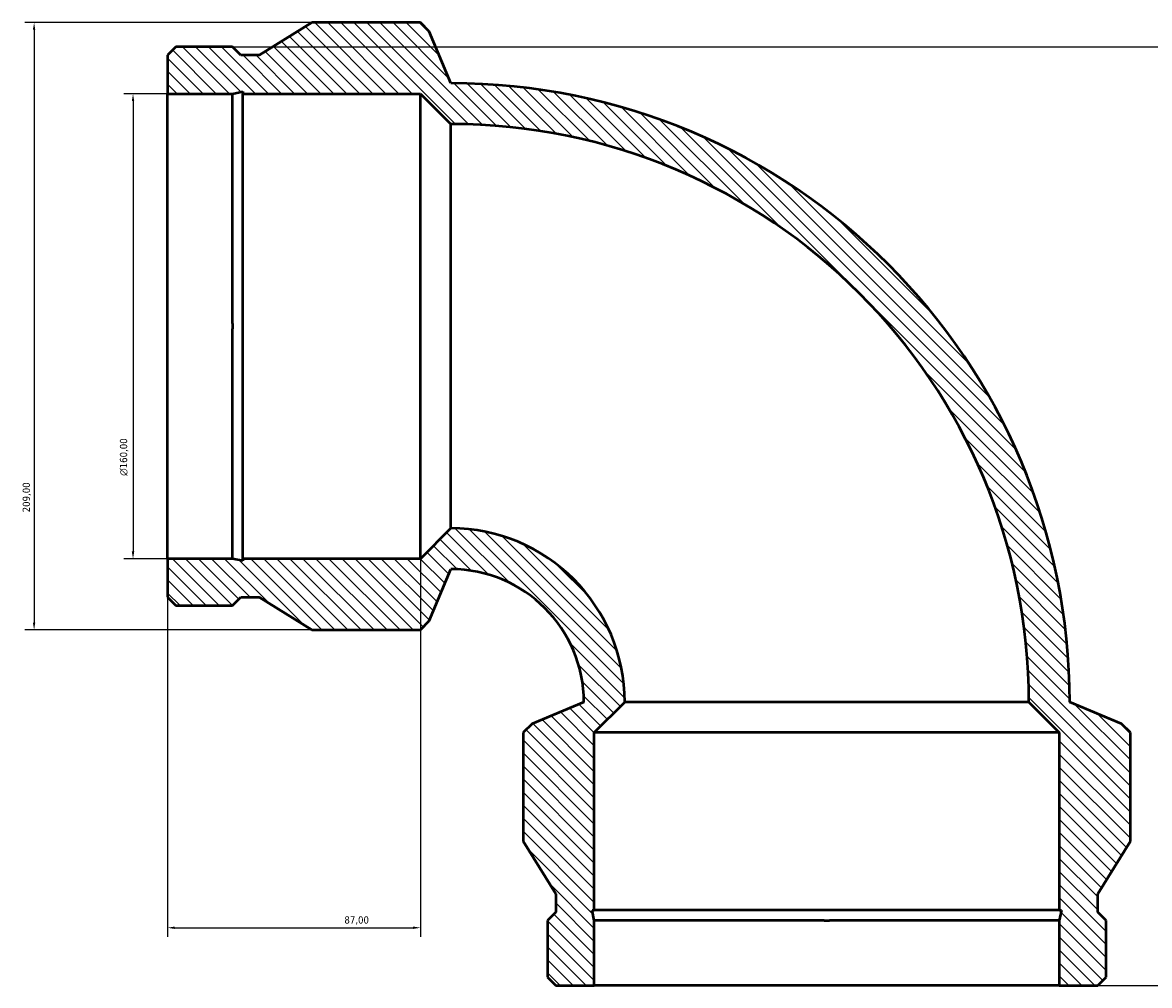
# Model space of a CAD drawing. Header units: millimetres. Extents: x -612 to 1535, y -338 to 1244.
# Tile 2 of 7: x -612 to -225, y 912 to 1244. Entities that reach past the tile are written whole.
import ezdxf

# ---------------------------------------------------------------- set-up
doc = ezdxf.new("R2010")
doc.units = ezdxf.units.MM
for name, color, linetype, lineweight in [('Dimension (ISO)', 7, 'Continuous', 25), ('Hatch (ISO)', 7, 'Continuous', 18), ('Visible (ISO)', 7, 'Continuous', 50)]:
    doc.layers.add(name, color=color, linetype=linetype, lineweight=lineweight)
doc.styles.add('Note Text (ISO)', font='tahoma.ttf')
doc.dimstyles.new('Default (ISO)', dxfattribs={"dimtxt": 2.5, "dimasz": 2.5, "dimexe": 3.175, "dimexo": 0, "dimgap": 0.762, "dimtad": 1, "dimrnd": 1e-08, "dimzin": 0, "dimtxsty": 'Note Text (ISO)', "dimcen": 0.09, "dimdle": 10, "dimclrd": 256, "dimclre": 256, "dimclrt": 232, "dimazin": 0, "dimtfac": 1.40208, "dimtmove": 0, "dimatfit": 3, "dimfxl": 1, "dimtolj": 1, "dimtzin": 0, "dimlwd": -1, "dimlwe": -1, "dimarcsym": 0})

# ---------------------------------------------------------------- blocks, each defined once
blk = doc.blocks.new('*D7')
at = {"layer": 'Defpoints', "color": 0, "transparency": 16777216}
for p in [(-540.23, 1235.46), (-255.72, 912.46), (37.77, 912.46)]:
    blk.add_point(p, dxfattribs=at)
at = {"layer": 'Dimension (ISO)', "transparency": 16777216}
for p, q in [((-540.23, 1235.46), (40.94, 1235.46)), ((37.77, 1232.96), (37.77, 914.96)), ((-255.72, 912.46), (40.94, 912.46))]:
    blk.add_line(p, q, dxfattribs=at)
for points in [[(37.35, 1232.96), (38.19, 1232.96), (37.77, 1235.46)], [(37.35, 914.96), (38.19, 914.96), (37.77, 912.46)]]:
    blk.add_solid(points, dxfattribs=at)
at = {"layer": 'Dimension (ISO)', "color": 232, "true_color": 0xca0064, "transparency": 16777216, "insert": (33.83, 955.4), "char_height": 2.5, "attachment_point": 1, "rotation": 90, "style": 'Note Text (ISO)'}
blk.add_mtext('\\A1;323,00', dxfattribs=at)
blk = doc.blocks.new('*D8')
at = {"layer": 'Defpoints', "color": 0, "transparency": 16777216}
for p in [(-562.58, 1219.32), (-574.46, 1059.32), (-562.58, 1059.32)]:
    blk.add_point(p, dxfattribs=at)
at = {"layer": 'Dimension (ISO)', "transparency": 16777216}
for p, q in [((-562.58, 1219.32), (-577.64, 1219.32)), ((-574.46, 1216.82), (-574.46, 1061.82)), ((-562.58, 1059.32), (-577.64, 1059.32))]:
    blk.add_line(p, q, dxfattribs=at)
for points in [[(-574.88, 1216.82), (-574.04, 1216.82), (-574.46, 1219.32)], [(-574.88, 1061.82), (-574.04, 1061.82), (-574.46, 1059.32)]]:
    blk.add_solid(points, dxfattribs=at)
at = {"layer": 'Dimension (ISO)', "color": 232, "true_color": 0xca0064, "transparency": 16777216, "insert": (-578.98, 1087.83), "char_height": 2.5, "attachment_point": 1, "rotation": 90, "style": 'Note Text (ISO)'}
blk.add_mtext('\\A1;\\fAIGDT|b0|i0;\\H2.5000;\\ln\\fTahoma|b0|i0;\\H2.5000;160,00', dxfattribs=at)
blk = doc.blocks.new('*D9')
at = {"layer": 'Defpoints', "color": 0, "transparency": 16777216}
for p in [(-512.98, 1243.82), (-608.5, 1034.82), (-512.98, 1034.82)]:
    blk.add_point(p, dxfattribs=at)
at = {"layer": 'Dimension (ISO)', "transparency": 16777216}
for p, q in [((-512.98, 1243.82), (-611.68, 1243.82)), ((-608.5, 1241.32), (-608.5, 1037.32)), ((-512.98, 1034.82), (-611.68, 1034.82))]:
    blk.add_line(p, q, dxfattribs=at)
for points in [[(-608.92, 1241.32), (-608.09, 1241.32), (-608.5, 1243.82)], [(-608.92, 1037.32), (-608.09, 1037.32), (-608.5, 1034.82)]]:
    blk.add_solid(points, dxfattribs=at)
at = {"layer": 'Dimension (ISO)', "color": 232, "true_color": 0xca0064, "transparency": 16777216, "insert": (-612.44, 1075.27), "char_height": 2.5, "attachment_point": 1, "rotation": 90, "style": 'Note Text (ISO)'}
blk.add_mtext('\\A1;209,00', dxfattribs=at)
blk = doc.blocks.new('*D10')
at = {"layer": 'Defpoints', "color": 0, "transparency": 16777216}
for p in [(-562.58, 1059.32), (-475.58, 1059.32), (-475.58, 932.32)]:
    blk.add_point(p, dxfattribs=at)
at = {"layer": 'Dimension (ISO)', "transparency": 16777216}
for p, q in [((-562.58, 1059.32), (-562.58, 929.15)), ((-475.58, 1059.32), (-475.58, 929.15)), ((-560.08, 932.32), (-478.08, 932.32))]:
    blk.add_line(p, q, dxfattribs=at)
for points in [[(-560.08, 932.74), (-560.08, 931.91), (-562.58, 932.32)], [(-478.08, 932.74), (-478.08, 931.91), (-475.58, 932.32)]]:
    blk.add_solid(points, dxfattribs=at)
at = {"layer": 'Dimension (ISO)', "color": 232, "true_color": 0xca0064, "transparency": 16777216, "insert": (-501.72, 936.26), "char_height": 2.5, "attachment_point": 1, "style": 'Note Text (ISO)'}
blk.add_mtext('\\A1;87,00', dxfattribs=at)

msp = doc.modelspace()

# ---------------------------------------------------------------- hatches: boundary and pattern name
at = {"layer": 'Hatch (ISO)'}
h = msp.add_hatch(dxfattribs=at)
h.set_pattern_fill('ANSI31', color=256, scale=25.4, angle=90, style=0)
h.set_pattern_definition([(135, (0, 0), (-2.245064, -2.245064), [])])
edge = h.paths.add_edge_path()
edge.add_line((-415.715, 912.462), (-415.715, 934.808))
edge.add_line((-415.715, 934.808), (-416.465, 938.334))
edge.add_line((-416.465, 938.334), (-415.715, 938.334))
edge.add_line((-415.715, 938.334), (-415.715, 999.462))
edge.add_line((-415.715, 999.462), (-405.265, 1009.912))
edge.add_ellipse((-465.125, 1009.912), major_axis=(59.86, 0), ratio=1, start_angle=0, end_angle=90)
edge.add_line((-465.125, 1069.772), (-475.575, 1059.322))
edge.add_line((-475.575, 1059.322), (-536.704, 1059.322))
edge.add_line((-536.704, 1059.322), (-536.704, 1058.573))
edge.add_line((-536.704, 1058.573), (-540.229, 1059.322))
edge.add_line((-540.229, 1059.322), (-562.575, 1059.322))
edge.add_line((-562.575, 1059.322), (-562.575, 1046.066))
edge.add_line((-562.575, 1046.066), (-559.691, 1043.182))
edge.add_line((-559.691, 1043.182), (-540.229, 1043.182))
edge.add_line((-540.229, 1043.182), (-537.345, 1046.066))
edge.add_line((-537.345, 1046.066), (-531.038, 1046.066))
edge.add_line((-531.038, 1046.066), (-512.975, 1034.822))
edge.add_line((-512.975, 1034.822), (-475.575, 1034.822))
edge.add_line((-475.575, 1034.822), (-472.514, 1037.883))
edge.add_line((-472.514, 1037.883), (-465.125, 1055.722))
edge.add_ellipse((-465.125, 1009.912), major_axis=(0, 45.81), ratio=1, start_angle=270, end_angle=360, ccw=False)
edge.add_line((-419.315, 1009.912), (-437.154, 1002.523))
edge.add_line((-437.154, 1002.523), (-440.215, 999.462))
edge.add_line((-440.215, 999.462), (-440.215, 962.062))
edge.add_line((-440.215, 962.062), (-428.971, 943.999))
edge.add_line((-428.971, 943.999), (-428.971, 937.692))
edge.add_line((-428.971, 937.692), (-431.855, 934.808))
edge.add_line((-431.855, 934.808), (-431.855, 915.346))
edge.add_line((-431.855, 915.346), (-428.971, 912.462))
edge.add_line((-428.971, 912.462), (-415.715, 912.462))
edge = h.paths.add_edge_path()
edge.add_line((-255.715, 934.808), (-255.715, 912.462))
edge.add_line((-255.715, 912.462), (-242.459, 912.462))
edge.add_line((-242.459, 912.462), (-239.575, 915.346))
edge.add_line((-239.575, 915.346), (-239.575, 934.808))
edge.add_line((-239.575, 934.808), (-242.459, 937.692))
edge.add_line((-242.459, 937.692), (-242.459, 943.999))
edge.add_line((-242.459, 943.999), (-231.215, 962.062))
edge.add_line((-231.215, 962.062), (-231.215, 999.462))
edge.add_line((-231.215, 999.462), (-234.276, 1002.523))
edge.add_line((-234.276, 1002.523), (-252.115, 1009.912))
edge.add_ellipse((-465.125, 1009.912), major_axis=(213.01, 0), ratio=1, start_angle=0, end_angle=90)
edge.add_line((-465.125, 1222.922), (-472.514, 1240.761))
edge.add_line((-472.514, 1240.761), (-475.575, 1243.822))
edge.add_line((-475.575, 1243.822), (-512.975, 1243.822))
edge.add_line((-512.975, 1243.822), (-531.038, 1232.578))
edge.add_line((-531.038, 1232.578), (-537.345, 1232.578))
edge.add_line((-537.345, 1232.578), (-540.229, 1235.462))
edge.add_line((-540.229, 1235.462), (-559.691, 1235.462))
edge.add_line((-559.691, 1235.462), (-562.575, 1232.578))
edge.add_line((-562.575, 1232.578), (-562.575, 1219.322))
edge.add_line((-562.575, 1219.322), (-540.229, 1219.322))
edge.add_line((-540.229, 1219.322), (-536.704, 1220.071))
edge.add_line((-536.704, 1220.071), (-536.704, 1219.322))
edge.add_line((-536.704, 1219.322), (-475.575, 1219.322))
edge.add_line((-475.575, 1219.322), (-465.125, 1208.872))
edge.add_ellipse((-465.125, 1009.912), major_axis=(0, 198.96), ratio=1, start_angle=270, end_angle=360, ccw=False)
edge.add_line((-266.165, 1009.912), (-255.715, 999.462))
edge.add_line((-255.715, 999.462), (-255.715, 938.334))
edge.add_line((-255.715, 938.334), (-254.966, 938.334))
edge.add_line((-254.966, 938.334), (-255.715, 934.808))

# ---------------------------------------------------------------- linework, layer by layer
at = {"layer": 'Visible (ISO)'}
for p, q in [((-512.975, 1243.822), (-531.038, 1232.578)), ((-475.575, 1243.822), (-512.975, 1243.822)), ((-472.514, 1240.761), (-475.575, 1243.822)), ((-465.125, 1222.922), (-472.514, 1240.761)), ((-559.691, 1235.462), (-562.575, 1232.578)), ((-540.229, 1235.462), (-559.691, 1235.462)), ((-537.345, 1232.578), (-540.229, 1235.462)), ((-562.575, 1232.578), (-562.575, 1219.322)), ((-531.038, 1232.578), (-537.345, 1232.578)), ((-562.575, 1219.322), (-540.229, 1219.322)), ((-562.575, 1059.322), (-562.575, 1219.322)), ((-540.229, 1219.322), (-536.704, 1220.071)), ((-540.229, 1140.252), (-540.229, 1219.322)), ((-536.704, 1220.071), (-536.704, 1219.322)), ((-536.704, 1219.322), (-475.575, 1219.322)), ((-536.704, 1059.322), (-536.704, 1219.322)), ((-475.575, 1219.322), (-465.125, 1208.872)), ((-475.575, 1059.322), (-475.575, 1219.322)), ((-465.125, 1069.772), (-465.125, 1208.872)), ((-540.229, 1059.322), (-540.229, 1138.392)), ((-465.125, 1069.772), (-475.575, 1059.322)), ((-540.229, 1059.322), (-562.575, 1059.322)), ((-562.575, 1059.322), (-562.575, 1046.066)), ((-536.704, 1058.573), (-540.229, 1059.322)), ((-475.575, 1059.322), (-536.704, 1059.322)), ((-536.704, 1059.322), (-536.704, 1058.573)), ((-472.514, 1037.883), (-465.125, 1055.722)), ((-562.575, 1046.066), (-559.691, 1043.182)), ((-540.229, 1043.182), (-537.345, 1046.066)), ((-537.345, 1046.066), (-531.038, 1046.066)), ((-531.038, 1046.066), (-512.975, 1034.822)), ((-559.691, 1043.182), (-540.229, 1043.182)), ((-475.575, 1034.822), (-472.514, 1037.883)), ((-512.975, 1034.822), (-475.575, 1034.822)), ((-419.315, 1009.912), (-437.154, 1002.523)), ((-415.715, 999.462), (-405.265, 1009.912)), ((-266.165, 1009.912), (-405.265, 1009.912)), ((-266.165, 1009.912), (-255.715, 999.462)), ((-234.276, 1002.523), (-252.115, 1009.912)), ((-437.154, 1002.523), (-440.215, 999.462)), ((-231.215, 999.462), (-234.276, 1002.523)), ((-440.215, 999.462), (-440.215, 962.062)), ((-415.715, 938.334), (-415.715, 999.462)), ((-255.715, 999.462), (-415.715, 999.462)), ((-255.715, 999.462), (-255.715, 938.334)), ((-231.215, 962.062), (-231.215, 999.462)), ((-440.215, 962.062), (-428.971, 943.999)), ((-242.459, 943.999), (-231.215, 962.062)), ((-428.971, 943.999), (-428.971, 937.692)), ((-242.459, 937.692), (-242.459, 943.999)), ((-428.971, 937.692), (-431.855, 934.808)), ((-431.855, 934.808), (-431.855, 915.346)), ((-415.715, 934.808), (-416.465, 938.334)), ((-416.465, 938.334), (-415.715, 938.334)), ((-255.715, 938.334), (-415.715, 938.334)), ((-415.715, 912.462), (-415.715, 934.808)), ((-336.646, 934.808), (-415.715, 934.808)), ((-255.715, 934.808), (-334.785, 934.808)), ((-255.715, 938.334), (-254.966, 938.334)), ((-254.966, 938.334), (-255.715, 934.808)), ((-255.715, 934.808), (-255.715, 912.462)), ((-239.575, 934.808), (-242.459, 937.692)), ((-239.575, 915.346), (-239.575, 934.808)), ((-431.855, 915.346), (-428.971, 912.462)), ((-242.459, 912.462), (-239.575, 915.346)), ((-428.971, 912.462), (-415.715, 912.462)), ((-255.715, 912.462), (-415.715, 912.462)), ((-255.715, 912.462), (-242.459, 912.462))]:
    msp.add_line(p, q, dxfattribs=at)
for radius in [213.01, 198.96, 59.86, 45.81]:
    msp.add_arc((-465.125, 1009.912), radius, 0, 90, dxfattribs=at)
for points in [[(-540.229, 1140.252), (-540.2, 1139.939), (-540.186, 1139.628), (-540.186, 1139.016), (-540.2, 1138.705), (-540.229, 1138.392)], [(-336.646, 934.808), (-336.332, 934.837), (-336.021, 934.852), (-335.409, 934.852), (-335.098, 934.837), (-334.785, 934.808)]]:
    msp.add_open_spline(points, degree=3, knots=[4.3434222, 4.3434222, 4.3434222, 4.3434222, 4.43521552, 4.43521552, 4.52700884, 4.52700884, 4.52700884, 4.52700884], dxfattribs=at)

# ---------------------------------------------------------------- dimensions: what is measured, and where the dimension line sits
at = {"layer": 'Dimension (ISO)'}
for base, p1, p2, angle, picture, middle in [((-608.503, 1034.822), (-512.975, 1243.822), (-512.975, 1034.822), 90, '*D9', (-608.503, 1080.322)), ((37.77, 912.462), (-540.229, 1235.462), (-255.715, 912.462), 270, '*D7', (37.77, 960.462)), ((-475.575, 932.322), (-562.575, 1059.322), (-475.575, 1059.322), 180, '*D10', (-497.575, 932.322))]:
    dim = msp.add_linear_dim(base=base, p1=p1, p2=p2, angle=angle, dimstyle='Default (ISO)', override={"dimdec": 2, "dimtp": 0, "dimtm": 0, "dimtdec": 2, "dimtofl": 0, "dimatfit": 1}, dxfattribs=at)
    dim.commit()
    dim.dimension.update_dxf_attribs({"geometry": picture, "text_midpoint": middle, "dimtype": 160})
dim = msp.add_linear_dim(base=(-574.461, 1059.322), p1=(-562.575, 1219.322), p2=(-562.575, 1059.322), angle=90, text='\\fAIGDT|b0|i0;\\H2.5000;\\ln\\fTahoma|b0|i0;\\H2.5000;<>', dimstyle='Default (ISO)', override={"dimdec": 2, "dimtp": 0, "dimtm": 0, "dimtdec": 2, "dimtofl": 0, "dimatfit": 1}, dxfattribs=at)
dim.commit()
dim.dimension.update_dxf_attribs({"geometry": '*D8', "text_midpoint": (-574.461, 1094.322), "dimtype": 160})

doc.saveas('drawing.dxf')
